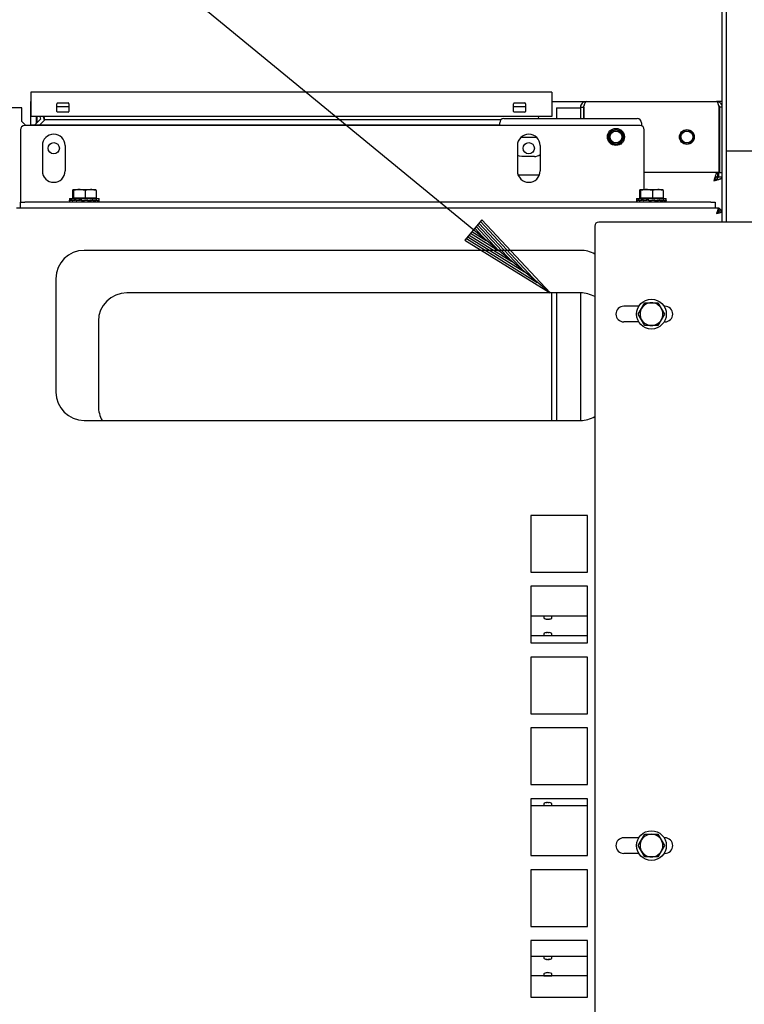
# Model space of a CAD drawing. Extents: x -72 to 51457, y 0 to 26838.
# Tile 15 of 203: x 5339 to 5850, y 8816 to 9510. Entities that reach past the tile are written whole.
import ezdxf
from ezdxf.enums import TextEntityAlignment as Align

# ---------------------------------------------------------------- set-up
doc = ezdxf.new("R2010")
doc.units = 0
doc.header["$LTSCALE"] = 12
for name, pattern in [('LDM', [0]), ('LEA', [0]), ('LFUN', [0]), ('SOLID_THIN', [0])]:
    doc.linetypes.add(name, pattern=pattern)
doc.layers.get('0').update_dxf_attribs({"linetype": 'CONTINUOUS'})
doc.layers.add('4', color=7, linetype='CONTINUOUS')
doc.styles.get("Standard").update_dxf_attribs({"font": 'medtext', "width": 0.75})
doc.styles.add('TDM', font='TXT', dxfattribs={"width": 0.675})
doc.dimstyles.new('MEDDIM1607', dxfattribs={"dimscale": 20, "dimtxt": 6, "dimasz": 3.5, "dimexe": 2.5, "dimexo": 2.5, "dimgap": 1.665, "dimtad": 1, "dimdec": 4, "dimrnd": 1, "dimzin": 12, "dimdsep": 46, "dimtxsty": 'Standard', "dimblk": 'MEDFUNV_7', "dimcen": 30, "dimclrd": 7, "dimclre": 7, "dimclrt": 7, "dimadec": 0, "dimazin": 0, "dimtfac": 0.7, "dimtdec": 4, "dimtmove": 0, "dimatfit": 3, "dimldrblk": 'MEDFUNV_7', "dimfxl": 0, "dimtolj": 1, "dimtzin": 0, "dimarcsym": 0})
doc.dimstyles.new('MEDDIM1614', dxfattribs={"dimscale": 20, "dimtxt": 6, "dimasz": 3.5, "dimexe": 2.5, "dimexo": 2.5, "dimgap": 1.665, "dimtad": 1, "dimdec": 4, "dimrnd": 1, "dimzin": 12, "dimdsep": 46, "dimtxsty": 'Standard', "dimblk": 'MEDFUNV_7', "dimcen": 30, "dimclrd": 7, "dimclre": 7, "dimclrt": 7, "dimadec": 0, "dimazin": 0, "dimtfac": 0.7, "dimtdec": 4, "dimtmove": 0, "dimatfit": 3, "dimldrblk": 'MEDFUNV_7', "dimfxl": 0, "dimtolj": 1, "dimtzin": 0, "dimarcsym": 0})
doc.dimstyles.new('MEDDIM1635', dxfattribs={"dimscale": 20, "dimtxt": 6, "dimasz": 3.5, "dimexe": 2.5, "dimexo": 2.5, "dimgap": 1.665, "dimtad": 1, "dimdec": 4, "dimrnd": 1, "dimzin": 12, "dimdsep": 46, "dimtxsty": 'Standard', "dimblk": 'MEDFUNV_7', "dimcen": 30, "dimclrd": 7, "dimclre": 7, "dimclrt": 7, "dimadec": 0, "dimazin": 0, "dimtfac": 0.7, "dimtdec": 4, "dimtmove": 0, "dimatfit": 3, "dimldrblk": 'MEDFUNV_7', "dimfxl": 0, "dimtolj": 1, "dimtzin": 0, "dimarcsym": 0})
doc.dimstyles.new('MEDDIM1642', dxfattribs={"dimscale": 20, "dimtxt": 6, "dimasz": 3.5, "dimexe": 2.5, "dimexo": 2.5, "dimgap": 1.665, "dimtad": 1, "dimdec": 4, "dimrnd": 1, "dimzin": 12, "dimdsep": 46, "dimtxsty": 'Standard', "dimblk": 'MEDFUNV_7', "dimcen": 30, "dimclrd": 7, "dimclre": 7, "dimclrt": 7, "dimadec": 0, "dimazin": 0, "dimtfac": 0.7, "dimtdec": 4, "dimtmove": 0, "dimatfit": 3, "dimldrblk": 'MEDFUNV_7', "dimfxl": 0, "dimtolj": 1, "dimtzin": 0, "dimarcsym": 0})

# ---------------------------------------------------------------- blocks, each defined once
blk = doc.blocks.new('MEDFUNV_6')
at = {"color": 0, "linetype": 'LFUN', "lineweight": -2}
for points in [[(1, 0.1333), (0, 0), (1, -0.1333), (1, 0.1333)], [(1, 0.1111), (0.1667, 0), (1, -0.1111)], [(1, 0.0889), (0.3333, 0), (1, -0.0889)], [(1, 0.0667), (0.5, 0), (1, -0.0667)], [(1, 0.0444), (0.6667, 0), (1, -0.0444)], [(1, 0.0222), (0.8333, 0), (1, -0.0222)]]:
    blk.add_lwpolyline(points, dxfattribs=at)
blk = doc.blocks.new('MEDCLUMP_NTE_1414_')
at = {"layer": '4', "color": 7, "linetype": 'LDM', "lineweight": 25}
blk.add_lwpolyline([(5713.26, 9317.68), (3979.37, 10742.11), (3915.87, 10742.11)], dxfattribs=at)
at = {"layer": '4', "color": 7, "linetype": 'LDM', "lineweight": 25, "xscale": 70, "yscale": 70, "zscale": 70, "rotation": 140.59612131}
blk.add_blockref('MEDFUNV_6', (5713.26, 9317.68), dxfattribs=at)
blk = doc.blocks.new('MEDFUNV_7')
at = {"color": 0, "linetype": 'LFUN', "lineweight": -2}
for points in [[(-1, 0.1333), (0, 0), (-1, -0.1333), (-1, 0.1333)], [(-1, 0.1111), (-0.1667, 0), (-1, -0.1111)], [(-1, 0.0889), (-0.3333, 0), (-1, -0.0889)], [(-1, 0.0667), (-0.5, 0), (-1, -0.0667)], [(-1, 0.0444), (-0.6667, 0), (-1, -0.0444)], [(-1, 0.0222), (-0.8333, 0), (-1, -0.0222)]]:
    blk.add_lwpolyline(points, dxfattribs=at)
blk = doc.blocks.new('MEDCLUMP_DIM_1608_')
at = {"layer": '4', "color": 7, "linetype": 'LEA', "lineweight": 25}
for p, q in [((5818.11, 9552.68), (3300.76, 9552.68)), ((5818.11, 7552.68), (3300.76, 7552.68))]:
    blk.add_line(p, q, dxfattribs=at)
at = {"layer": '4', "color": 7, "linetype": 'LDM', "lineweight": 25}
blk.add_line((3350.76, 7552.68), (3350.76, 9552.68), dxfattribs=at)
at = {"layer": '4', "color": 7, "linetype": 'LDM', "lineweight": 25, "xscale": 70, "yscale": 70, "zscale": 70, "rotation": 90}
for name, p in [('MEDFUNV_7', (3350.76, 9552.68)), ('MEDFUNV_6', (3350.76, 7552.68))]:
    blk.add_blockref(name, p, dxfattribs=at)
at = {"layer": '4', "color": 7, "lineweight": 25, "style": 'TDM', "width": 0.781579}
blk.add_text('2000', height=120, rotation=90, dxfattribs=at).set_placement((3350.76, 8404.18), align=Align.BOTTOM_LEFT)
blk = doc.blocks.new('*D80')
at = {"lineweight": 0}
blk.add_blockref('MEDCLUMP_DIM_1608_', (0, 0), dxfattribs=at)
blk = doc.blocks.new('MEDCLUMP_DIM_1615_')
at = {"layer": '4', "color": 7, "linetype": 'LEA', "lineweight": 25}
for p, q in [((5327.01, 9459.18), (3742.48, 9459.18)), ((5327.01, 7646.18), (3742.48, 7646.18))]:
    blk.add_line(p, q, dxfattribs=at)
at = {"layer": '4', "color": 7, "linetype": 'LDM', "lineweight": 25}
blk.add_line((3792.48, 7646.18), (3792.48, 9459.18), dxfattribs=at)
at = {"layer": '4', "color": 7, "linetype": 'LDM', "lineweight": 25, "xscale": 70, "yscale": 70, "zscale": 70, "rotation": 90}
for name, p in [('MEDFUNV_7', (3792.48, 9459.18)), ('MEDFUNV_6', (3792.48, 7646.18))]:
    blk.add_blockref(name, p, dxfattribs=at)
at = {"layer": '4', "color": 7, "lineweight": 25, "style": 'TDM', "width": 0.825}
blk.add_text('1813', height=120, rotation=90, dxfattribs=at).set_placement((3792.48, 8404.18), align=Align.BOTTOM_LEFT)
blk = doc.blocks.new('*D78')
at = {"lineweight": 0}
blk.add_blockref('MEDCLUMP_DIM_1615_', (0, 0), dxfattribs=at)
blk = doc.blocks.new('MEDCLUMP_DIM_1636_')
at = {"layer": '4', "color": 7, "linetype": 'LEA', "lineweight": 25}
for p, q in [((5323.26, 9464.14), (5323.26, 10860.26)), ((5834.76, 9566.68), (5834.76, 10860.26))]:
    blk.add_line(p, q, dxfattribs=at)
at = {"layer": '4', "color": 7, "linetype": 'LDM', "lineweight": 25}
blk.add_line((5323.26, 10810.26), (5834.76, 10810.26), dxfattribs=at)
at = {"layer": '4', "color": 7, "linetype": 'LDM', "lineweight": 25, "xscale": 70, "yscale": 70, "zscale": 70}
for name, p in [('MEDFUNV_6', (5323.26, 10810.26)), ('MEDFUNV_7', (5834.76, 10810.26))]:
    blk.add_blockref(name, p, dxfattribs=at)
at = {"layer": '4', "color": 7, "lineweight": 25, "style": 'TDM', "width": 0.771429}
blk.add_text('512', height=120, dxfattribs=at).set_placement((5471.01, 10810.26), align=Align.BOTTOM_LEFT)
blk = doc.blocks.new('*D72')
at = {"lineweight": 0}
blk.add_blockref('MEDCLUMP_DIM_1636_', (0, 0), dxfattribs=at)
blk = doc.blocks.new('MEDCLUMP_DIM_1643_')
at = {"layer": '4', "color": 7, "linetype": 'LEA', "lineweight": 25}
for p, q in [((5834.76, 9566.68), (5834.76, 10860.26)), ((10834.76, 9478.68), (10834.76, 10860.26))]:
    blk.add_line(p, q, dxfattribs=at)
at = {"layer": '4', "color": 7, "linetype": 'LDM', "lineweight": 25}
blk.add_line((5834.76, 10810.26), (10834.76, 10810.26), dxfattribs=at)
at = {"layer": '4', "color": 7, "linetype": 'LDM', "lineweight": 25, "xscale": 70, "yscale": 70, "zscale": 70}
for name, p in [('MEDFUNV_6', (5834.76, 10810.26)), ('MEDFUNV_7', (10834.76, 10810.26))]:
    blk.add_blockref(name, p, dxfattribs=at)
at = {"layer": '4', "color": 7, "lineweight": 25, "style": 'TDM', "width": 0.781579}
blk.add_text('5000', height=120, dxfattribs=at).set_placement((8186.26, 10810.26), align=Align.BOTTOM_LEFT)
blk = doc.blocks.new('*D70')
at = {"lineweight": 0}
blk.add_blockref('MEDCLUMP_DIM_1643_', (0, 0), dxfattribs=at)
blk = doc.blocks.new('Vela_Drauf')
at = {"color": 7, "linetype": 'SOLID_THIN', "lineweight": 25}
for p, q in [((5834.76, 9367.68), (5834.76, 9546.68)), ((5837.76, 9367.68), (5837.76, 9546.68)), ((5347.01, 9459.18), (5347.01, 9442.18)), ((5349.01, 9459.18), (5347.01, 9459.18)), ((5712.51, 9459.18), (5349.01, 9459.18)), ((5714.51, 9459.18), (5712.51, 9459.18)), ((5714.51, 9459.18), (5714.51, 9442.18)), ((5346.76, 9452.68), (5346.76, 9447.98)), ((5347.01, 9452.68), (5346.76, 9452.68)), ((5365.51, 9445.68), (5365.51, 9451.18)), ((5374.01, 9448.96), (5365.51, 9448.96)), ((5366.01, 9451.68), (5373.51, 9451.68)), ((5374.01, 9451.18), (5374.01, 9445.68)), ((5687.51, 9445.68), (5687.51, 9451.18)), ((5696.01, 9448.96), (5687.51, 9448.96)), ((5688.01, 9451.68), (5695.51, 9451.68)), ((5696.01, 9451.18), (5696.01, 9445.68)), ((5714.51, 9452.68), (5738.76, 9452.68)), ((5734.76, 9448.68), (5736.76, 9448.68)), ((5734.76, 9448.68), (5734.76, 9440.68)), ((5736.76, 9448.68), (5736.76, 9440.68)), ((5737.11, 9448.68), (5737.11, 9440.68)), ((5738.76, 9452.68), (5830.76, 9452.68)), ((5834.76, 9452.68), (5830.76, 9452.68)), ((5832.4, 9448.68), (5832.4, 9406.68)), ((5834.76, 9448.68), (5832.76, 9448.68)), ((5832.76, 9448.68), (5832.76, 9402.68)), ((5340.65, 9448.34), (5326.65, 9448.34)), ((5340.65, 9438.59), (5340.65, 9448.34)), ((5346.76, 9447.98), (5346.76, 9435.68)), ((5347.01, 9447.98), (5346.76, 9447.98)), ((5349.01, 9442.18), (5347.01, 9442.18)), ((5712.51, 9442.18), (5349.01, 9442.18)), ((5350.76, 9442.18), (5350.76, 9437.11)), ((5351.46, 9437.81), (5351.46, 9442.18)), ((5353.45, 9442.18), (5353.74, 9441.13)), ((5356.04, 9442.18), (5356.15, 9441.78)), ((5356.75, 9439.56), (5356.15, 9441.78)), ((5356.75, 9439.56), (5356.28, 9442.18)), ((5356.89, 9439.7), (5356.45, 9442.18)), ((5373.51, 9445.18), (5366.01, 9445.18)), ((5695.51, 9445.18), (5688.01, 9445.18)), ((5705.06, 9442.18), (5704.8, 9440.68)), ((5714.51, 9442.18), (5712.51, 9442.18)), ((5717.76, 9448.18), (5717.76, 9440.68)), ((5717.76, 9448.18), (5734.76, 9448.18)), ((5832.4, 9447.98), (5832.76, 9447.98)), ((5343.55, 9435.68), (5340.65, 9438.59)), ((5776.76, 9435.68), (5342.76, 9435.68)), ((5677.76, 9435.93), (5347.01, 9435.93)), ((5347.01, 9435.93), (5347.01, 9435.68)), ((5353.96, 9440.31), (5349.58, 9435.93)), ((5353.12, 9435.93), (5356.89, 9439.7)), ((5353.74, 9441.13), (5353.96, 9440.31)), ((5678.54, 9439.7), (5356.89, 9439.7)), ((5677.76, 9435.68), (5677.76, 9437.68)), ((5680.76, 9440.68), (5774.76, 9440.68)), ((5777.76, 9437.68), (5777.76, 9435.51)), ((5339.76, 9432.68), (5339.76, 9385.68)), ((5754.26, 9429.18), (5754.38, 9430.35)), ((5754.26, 9425.29), (5754.26, 9429.18)), ((5765.13, 9430.35), (5765.26, 9429.18)), ((5765.26, 9429.18), (5765.26, 9425.29)), ((5779.76, 9390.58), (5779.76, 9432.68)), ((5355.26, 9421.68), (5355.26, 9403.68)), ((5371.26, 9421.68), (5371.26, 9403.68)), ((5690.26, 9421.68), (5690.26, 9403.68)), ((5692.67, 9427.41), (5693.26, 9427.43)), ((5693.26, 9427.43), (5702.26, 9427.43)), ((5706.26, 9421.68), (5706.26, 9403.68)), ((5702.26, 9413.93), (5693.26, 9413.93)), ((5862.76, 9417.68), (5837.76, 9417.68)), ((5705.67, 9400.68), (5690.84, 9400.68)), ((5832.4, 9402.68), (5779.76, 9402.68)), ((5831.4, 9402.68), (5831.4, 9399.68)), ((5832.4, 9406.68), (5832.4, 9402.68)), ((5832.4, 9400.68), (5832.4, 9402.68)), ((5832.4, 9399.33), (5832.4, 9400.68)), ((5832.76, 9402.68), (5834.76, 9402.68)), ((5831.4, 9398.58), (5831.4, 9399.68)), ((5834.76, 9399.33), (5831.76, 9399.33)), ((5376.45, 9389.87), (5376.45, 9384.78)), ((5376.78, 9390.58), (5381.26, 9390.58)), ((5377.11, 9389.87), (5377.11, 9384.78)), ((5381.26, 9390.58), (5389.24, 9390.58)), ((5385.41, 9389.87), (5385.41, 9384.78)), ((5389.24, 9390.58), (5392.74, 9390.58)), ((5393.07, 9389.87), (5393.07, 9384.78)), ((5776.45, 9389.87), (5776.45, 9384.78)), ((5776.78, 9390.58), (5781.26, 9390.58)), ((5777.11, 9389.87), (5777.11, 9384.78)), ((5781.26, 9390.58), (5789.24, 9390.58)), ((5785.41, 9389.87), (5785.41, 9384.78)), ((5789.24, 9390.58), (5792.74, 9390.58)), ((5793.07, 9389.87), (5793.07, 9384.78)), ((5339.76, 9385.68), (5339.76, 9381.68)), ((5339.76, 9377.68), (5339.76, 9381.68)), ((5339.76, 9381.68), (5342.76, 9381.68)), ((5826.76, 9381.68), (5342.76, 9381.68)), ((5374.26, 9384.18), (5374.26, 9382.97)), ((5374.26, 9384.18), (5384.93, 9384.18)), ((5374.26, 9382.87), (5374.26, 9381.68)), ((5374.49, 9382.7), (5374.49, 9383.06)), ((5374.49, 9383.06), (5374.52, 9383.06)), ((5374.52, 9383.18), (5374.52, 9382.93)), ((5374.52, 9382.93), (5374.52, 9382.82)), ((5374.52, 9382.82), (5374.88, 9382.82)), ((5376.12, 9382.7), (5376.12, 9383.06)), ((5376.12, 9383.06), (5376.19, 9383.06)), ((5376.19, 9383.18), (5376.19, 9382.93)), ((5376.19, 9382.93), (5376.19, 9382.82)), ((5376.19, 9382.82), (5376.74, 9382.83)), ((5376.45, 9384.78), (5377.11, 9384.78)), ((5376.66, 9382.83), (5376.66, 9382.78)), ((5379.16, 9383.12), (5376.74, 9382.83)), ((5377.11, 9384.78), (5385.41, 9384.78)), ((5377.44, 9384.78), (5377.44, 9384.18)), ((5379.06, 9382.7), (5379.06, 9383.06)), ((5379.06, 9383.06), (5379.16, 9383.06)), ((5379.16, 9383.18), (5379.16, 9382.93)), ((5379.16, 9382.93), (5379.16, 9382.82)), ((5379.16, 9382.82), (5379.52, 9382.83)), ((5379.42, 9382.82), (5379.42, 9382.74)), ((5382.99, 9383.15), (5379.52, 9382.83)), ((5382.87, 9382.7), (5382.87, 9383.06)), ((5382.87, 9383.06), (5382.99, 9383.05)), ((5382.87, 9382.7), (5382.99, 9382.71)), ((5382.99, 9383.18), (5382.99, 9382.93)), ((5386.83, 9383.05), (5382.99, 9382.71)), ((5382.99, 9382.93), (5382.99, 9382.82)), ((5382.99, 9382.82), (5382.99, 9382.71)), ((5384.93, 9384.18), (5395.26, 9384.18)), ((5385.41, 9384.78), (5393.07, 9384.78)), ((5386.97, 9383.06), (5386.83, 9383.05)), ((5386.94, 9383.06), (5386.94, 9383.16)), ((5386.97, 9382.7), (5386.97, 9383.06)), ((5390.36, 9383.05), (5386.97, 9382.73)), ((5386.97, 9382.93), (5387.08, 9382.93)), ((5387.08, 9382.82), (5386.97, 9382.82)), ((5387.08, 9383.18), (5387.08, 9382.93)), ((5387.08, 9382.93), (5387.08, 9382.82)), ((5390.73, 9383.06), (5390.36, 9383.05)), ((5390.45, 9383.05), (5390.45, 9383.14)), ((5390.73, 9382.7), (5390.73, 9383.06)), ((5393.03, 9383.05), (5390.73, 9382.76)), ((5390.73, 9382.93), (5390.82, 9382.93)), ((5390.82, 9382.82), (5390.73, 9382.82)), ((5390.82, 9383.18), (5390.82, 9382.93)), ((5390.82, 9382.93), (5390.82, 9382.82)), ((5392.07, 9384.18), (5392.07, 9384.78)), ((5393.58, 9383.06), (5393.03, 9383.05)), ((5393.1, 9383.05), (5393.1, 9383.09)), ((5393.58, 9382.7), (5393.58, 9383.06)), ((5393.58, 9382.93), (5393.64, 9382.93)), ((5393.64, 9382.82), (5393.58, 9382.82)), ((5393.64, 9383.18), (5393.64, 9382.93)), ((5393.64, 9382.93), (5393.64, 9382.82)), ((5395.09, 9383.06), (5394.78, 9383.05)), ((5395.09, 9382.7), (5395.09, 9383.06)), ((5395.09, 9382.93), (5395.11, 9382.93)), ((5395.11, 9382.82), (5395.09, 9382.82)), ((5395.11, 9383.18), (5395.11, 9382.93)), ((5395.11, 9382.93), (5395.11, 9382.82)), ((5395.26, 9382.97), (5395.26, 9384.18)), ((5395.26, 9381.68), (5395.26, 9382.87)), ((5774.26, 9384.18), (5774.26, 9382.97)), ((5774.26, 9384.18), (5784.93, 9384.18)), ((5774.26, 9382.87), (5774.26, 9381.68)), ((5774.49, 9382.7), (5774.49, 9383.06)), ((5774.49, 9383.06), (5774.52, 9383.06)), ((5774.52, 9383.18), (5774.52, 9382.93)), ((5774.52, 9382.93), (5774.52, 9382.82)), ((5774.52, 9382.82), (5774.88, 9382.82)), ((5776.12, 9382.7), (5776.12, 9383.06)), ((5776.12, 9383.06), (5776.19, 9383.06)), ((5776.19, 9383.18), (5776.19, 9382.93)), ((5776.19, 9382.93), (5776.19, 9382.82)), ((5776.19, 9382.82), (5776.74, 9382.83)), ((5776.45, 9384.78), (5777.11, 9384.78)), ((5776.66, 9382.83), (5776.66, 9382.78)), ((5779.16, 9383.12), (5776.74, 9382.83)), ((5777.11, 9384.78), (5785.41, 9384.78)), ((5777.44, 9384.78), (5777.44, 9384.18)), ((5779.06, 9382.7), (5779.06, 9383.06)), ((5779.06, 9383.06), (5779.16, 9383.06)), ((5779.16, 9383.18), (5779.16, 9382.93)), ((5779.16, 9382.93), (5779.16, 9382.82)), ((5779.16, 9382.82), (5779.52, 9382.83)), ((5779.42, 9382.82), (5779.42, 9382.74)), ((5782.99, 9383.15), (5779.52, 9382.83)), ((5782.87, 9382.7), (5782.87, 9383.06)), ((5782.87, 9383.06), (5782.99, 9383.05)), ((5782.87, 9382.7), (5782.99, 9382.71)), ((5782.99, 9383.18), (5782.99, 9382.93)), ((5786.83, 9383.05), (5782.99, 9382.71)), ((5782.99, 9382.93), (5782.99, 9382.82)), ((5782.99, 9382.82), (5782.99, 9382.71)), ((5784.93, 9384.18), (5795.26, 9384.18)), ((5785.41, 9384.78), (5793.07, 9384.78)), ((5786.97, 9383.06), (5786.83, 9383.05)), ((5786.94, 9383.06), (5786.94, 9383.16)), ((5786.97, 9382.7), (5786.97, 9383.06)), ((5790.36, 9383.05), (5786.97, 9382.73)), ((5786.97, 9382.93), (5787.08, 9382.93)), ((5787.08, 9382.82), (5786.97, 9382.82)), ((5787.08, 9383.18), (5787.08, 9382.93)), ((5787.08, 9382.93), (5787.08, 9382.82)), ((5790.73, 9383.06), (5790.36, 9383.05)), ((5790.45, 9383.05), (5790.45, 9383.14)), ((5790.73, 9382.7), (5790.73, 9383.06)), ((5793.03, 9383.05), (5790.73, 9382.76)), ((5790.73, 9382.93), (5790.82, 9382.93)), ((5790.82, 9382.82), (5790.73, 9382.82)), ((5790.82, 9383.18), (5790.82, 9382.93)), ((5790.82, 9382.93), (5790.82, 9382.82)), ((5792.07, 9384.18), (5792.07, 9384.78)), ((5793.58, 9383.06), (5793.03, 9383.05)), ((5793.1, 9383.05), (5793.1, 9383.09)), ((5793.58, 9382.7), (5793.58, 9383.06)), ((5793.58, 9382.93), (5793.64, 9382.93)), ((5793.64, 9382.82), (5793.58, 9382.82)), ((5793.64, 9383.18), (5793.64, 9382.93)), ((5793.64, 9382.93), (5793.64, 9382.82)), ((5795.09, 9383.06), (5794.78, 9383.05)), ((5795.09, 9382.7), (5795.09, 9383.06)), ((5795.09, 9382.93), (5795.11, 9382.93)), ((5795.11, 9382.82), (5795.09, 9382.82)), ((5795.11, 9383.18), (5795.11, 9382.93)), ((5795.11, 9382.93), (5795.11, 9382.82)), ((5795.26, 9382.97), (5795.26, 9384.18)), ((5795.26, 9381.68), (5795.26, 9382.87)), ((5826.76, 9381.68), (5829.76, 9381.68)), ((5829.76, 9381.68), (5829.76, 9377.68)), ((5337.11, 9377.68), (5832.4, 9377.68)), ((5832.4, 9377.68), (5832.4, 9375.68)), ((5834.76, 9375.33), (5832.76, 9375.33)), ((5911.76, 9367.68), (5747.76, 9367.68)), ((5744.76, 9364.68), (5744.76, 7740.68)), ((5734.76, 9347.68), (5384.76, 9347.68)), ((5364.76, 9327.68), (5364.76, 9247.68)), ((5734.76, 9317.68), (5414.76, 9317.68)), ((5714.51, 9227.68), (5714.51, 9317.68)), ((5717.76, 9317.68), (5717.76, 9227.68)), ((5734.76, 9317.68), (5734.76, 9227.68)), ((5777.83, 9306.68), (5780.14, 9310.68)), ((5780.14, 9310.68), (5784.76, 9310.68)), ((5784.76, 9310.68), (5789.38, 9310.68)), ((5789.38, 9310.68), (5791.69, 9306.68)), ((5775.81, 9308.18), (5765.26, 9308.18)), ((5775.52, 9302.68), (5777.83, 9306.68)), ((5791.69, 9306.68), (5794, 9302.68)), ((5794.26, 9308.18), (5793.7, 9308.18)), ((5394.76, 9297.68), (5394.76, 9237.68)), ((5775.81, 9297.18), (5765.26, 9297.18)), ((5777.83, 9298.68), (5775.52, 9302.68)), ((5780.14, 9294.68), (5777.83, 9298.68)), ((5791.69, 9298.68), (5789.38, 9294.68)), ((5794, 9302.68), (5791.69, 9298.68)), ((5794.26, 9297.18), (5793.7, 9297.18)), ((5784.76, 9294.68), (5780.14, 9294.68)), ((5789.38, 9294.68), (5784.76, 9294.68)), ((5384.76, 9227.68), (5734.76, 9227.68)), ((5739.76, 9160.68), (5699.76, 9160.68)), ((5699.76, 9160.68), (5699.76, 9120.68)), ((5739.76, 9120.68), (5739.76, 9160.68)), ((5699.76, 9120.68), (5739.76, 9120.68)), ((5739.76, 9110.68), (5699.76, 9110.68)), ((5699.76, 9110.68), (5699.76, 9070.68)), ((5739.76, 9070.68), (5739.76, 9110.68)), ((5699.76, 9089.68), (5739.76, 9089.68)), ((5709.16, 9089.68), (5708.96, 9089.48)), ((5708.96, 9089.48), (5708.96, 9088.29)), ((5714.56, 9089.48), (5708.96, 9089.48)), ((5710.88, 9087.47), (5711.63, 9087.33)), ((5711.08, 9087.33), (5711.09, 9087.43)), ((5711.08, 9087.35), (5711.13, 9087.33)), ((5712.18, 9087.47), (5712.8, 9087.47)), ((5712.37, 9087.47), (5712.38, 9087.33)), ((5712.8, 9087.47), (5712.38, 9087.33)), ((5712.43, 9087.33), (5712.43, 9087.43)), ((5714.56, 9089.48), (5714.36, 9089.68)), ((5714.56, 9088.29), (5714.56, 9089.48)), ((5711.13, 9087.33), (5711.08, 9087.33)), ((5712.38, 9087.33), (5712.43, 9087.33)), ((5739.76, 9075.68), (5699.76, 9075.68)), ((5708.96, 9077.08), (5708.96, 9075.88)), ((5708.96, 9075.88), (5709.16, 9075.68)), ((5708.96, 9075.88), (5711.76, 9075.88)), ((5710.56, 9077.91), (5710.42, 9077.9)), ((5710.72, 9077.9), (5710.56, 9077.91)), ((5711.96, 9077.9), (5711.53, 9078.04)), ((5711.76, 9075.88), (5714.56, 9075.88)), ((5712.12, 9078.04), (5712.42, 9077.97)), ((5712.38, 9078.04), (5712.64, 9077.9)), ((5712.41, 9077.9), (5712.42, 9078.02)), ((5714.36, 9075.68), (5714.56, 9075.88)), ((5714.56, 9075.88), (5714.56, 9077.08)), ((5699.76, 9070.68), (5739.76, 9070.68)), ((5739.76, 9060.68), (5699.76, 9060.68)), ((5699.76, 9060.68), (5699.76, 9020.68)), ((5739.76, 9020.68), (5739.76, 9060.68)), ((5699.76, 9020.68), (5739.76, 9020.68)), ((5739.76, 9010.68), (5699.76, 9010.68)), ((5699.76, 9010.68), (5699.76, 8970.68)), ((5739.76, 8970.68), (5739.76, 9010.68)), ((5699.76, 8970.68), (5739.76, 8970.68)), ((5739.76, 8960.68), (5699.76, 8960.68)), ((5699.76, 8960.68), (5699.76, 8920.68)), ((5739.76, 8955.68), (5699.76, 8955.68)), ((5708.96, 8957.08), (5708.96, 8955.88)), ((5708.96, 8955.88), (5709.16, 8955.68)), ((5708.96, 8955.88), (5711.76, 8955.88)), ((5710.56, 8957.91), (5710.42, 8957.9)), ((5710.72, 8957.9), (5710.56, 8957.91)), ((5711.96, 8957.9), (5711.53, 8958.04)), ((5711.76, 8955.88), (5714.56, 8955.88)), ((5712.12, 8958.04), (5712.42, 8957.97)), ((5712.38, 8958.04), (5712.64, 8957.9)), ((5712.41, 8957.9), (5712.42, 8958.02)), ((5714.36, 8955.68), (5714.56, 8955.88)), ((5714.56, 8955.88), (5714.56, 8957.08)), ((5739.76, 8920.68), (5739.76, 8960.68)), ((5777.83, 8931.68), (5780.14, 8935.68)), ((5780.14, 8935.68), (5784.76, 8935.68)), ((5784.76, 8935.68), (5789.38, 8935.68)), ((5789.38, 8935.68), (5791.69, 8931.68)), ((5775.81, 8933.18), (5765.26, 8933.18)), ((5775.52, 8927.68), (5777.83, 8931.68)), ((5777.83, 8923.68), (5775.52, 8927.68)), ((5791.69, 8931.68), (5794, 8927.68)), ((5794, 8927.68), (5791.69, 8923.68)), ((5794.26, 8933.18), (5793.7, 8933.18)), ((5699.76, 8920.68), (5739.76, 8920.68)), ((5775.81, 8922.18), (5765.26, 8922.18)), ((5780.14, 8919.68), (5777.83, 8923.68)), ((5791.69, 8923.68), (5789.38, 8919.68)), ((5794.26, 8922.18), (5793.7, 8922.18)), ((5784.76, 8919.68), (5780.14, 8919.68)), ((5789.38, 8919.68), (5784.76, 8919.68)), ((5739.76, 8910.68), (5699.76, 8910.68)), ((5699.76, 8910.68), (5699.76, 8870.68)), ((5739.76, 8870.68), (5739.76, 8910.68)), ((5699.76, 8870.68), (5739.76, 8870.68)), ((5739.76, 8860.68), (5699.76, 8860.68)), ((5699.76, 8860.68), (5699.76, 8820.68)), ((5739.76, 8820.68), (5739.76, 8860.68)), ((5699.76, 8849.68), (5739.76, 8849.68)), ((5709.16, 8849.68), (5708.96, 8849.48)), ((5708.96, 8849.48), (5708.96, 8848.29)), ((5714.56, 8849.48), (5708.96, 8849.48)), ((5710.88, 8847.47), (5711.63, 8847.33)), ((5711.08, 8847.33), (5711.09, 8847.43)), ((5711.08, 8847.35), (5711.13, 8847.33)), ((5711.13, 8847.33), (5711.08, 8847.33)), ((5712.18, 8847.47), (5712.8, 8847.47)), ((5712.37, 8847.47), (5712.38, 8847.33)), ((5712.8, 8847.47), (5712.38, 8847.33)), ((5712.38, 8847.33), (5712.43, 8847.33)), ((5712.43, 8847.33), (5712.43, 8847.43)), ((5714.56, 8849.48), (5714.36, 8849.68)), ((5714.56, 8848.29), (5714.56, 8849.48)), ((5710.56, 8837.91), (5710.42, 8837.9)), ((5710.72, 8837.9), (5710.56, 8837.91)), ((5711.96, 8837.9), (5711.53, 8838.04)), ((5712.12, 8838.04), (5712.42, 8837.97)), ((5712.38, 8838.04), (5712.64, 8837.9)), ((5712.41, 8837.9), (5712.42, 8838.02)), ((5739.76, 8835.68), (5699.76, 8835.68)), ((5708.96, 8837.08), (5708.96, 8835.88)), ((5708.96, 8835.88), (5709.16, 8835.68)), ((5708.96, 8835.88), (5711.76, 8835.88)), ((5711.76, 8835.88), (5714.56, 8835.88)), ((5714.36, 8835.68), (5714.56, 8835.88)), ((5714.56, 8835.88), (5714.56, 8837.08)), ((5699.76, 8820.68), (5739.76, 8820.68))]:
    blk.add_line(p, q, dxfattribs=at)
for points in [[(5702.26, 9427.43), (5703.87, 9427.24), (5704.06, 9427.19)], [(5693.26, 9413.93), (5691.64, 9414.13), (5690.26, 9414.64)], [(5382.87, 9382.7), (5384.93, 9382.88), (5386.97, 9383.06)], [(5382.99, 9382.82), (5385.04, 9383), (5387.08, 9383.18)], [(5782.87, 9382.7), (5784.93, 9382.88), (5786.97, 9383.06)], [(5782.99, 9382.82), (5785.04, 9383), (5787.08, 9383.18)], [(5712.43, 9087.33), (5712.51, 9087.34), (5712.53, 9087.34)], [(5712.43, 8847.33), (5712.51, 8847.34), (5712.53, 8847.34)]]:
    blk.add_lwpolyline(points, dxfattribs=at)
for centre, radius in [((5759.76, 9427.68), 6), ((5759.76, 9427.68), 5.25), ((5759.76, 9427.68), 5), ((5759.76, 9427.68), 4.19), ((5809.76, 9427.68), 5.25), ((5809.76, 9427.68), 5), ((5809.76, 9427.68), 4.19), ((5363.26, 9419.68), 4), ((5698.26, 9419.68), 4), ((5784.76, 9302.68), 10.5), ((5784.76, 8927.68), 10.5)]:
    blk.add_circle(centre, radius, dxfattribs=at)
for centre, radius, start, end in [((5366.01, 9451.18), 0.5, 90, 180), ((5373.51, 9451.18), 0.5, 0, 90), ((5688.01, 9451.18), 0.5, 90, 180), ((5695.51, 9451.18), 0.5, 0, 90), ((5366.01, 9445.68), 0.5, 180, 270), ((5373.51, 9445.68), 0.5, 270, 360), ((5688.01, 9445.68), 0.5, 180, 270), ((5695.51, 9445.68), 0.5, 270, 360), ((5342.76, 9432.68), 3, 90, 180), ((5680.76, 9437.68), 3, 90, 180), ((5774.76, 9437.68), 3, 0, 90), ((5776.76, 9432.68), 3, 0, 90), ((5363.26, 9421.68), 8, 0, 180), ((5698.26, 9421.68), 8, 0, 180), ((5702.26, 9420.68), 6.75, 270, 306.3412), ((5363.26, 9403.68), 8, 180, 0), ((5698.26, 9403.68), 8, 180, 0), ((5830.76, 9373.68), 2, 32.3885, 57.5907), ((5830.76, 9373.68), 4, 24.30612, 65.69388), ((5747.76, 9364.68), 3, 90, 180), ((5384.76, 9327.68), 20, 90, 180), ((5734.76, 9327.68), 20, 60, 90), ((5414.76, 9297.68), 20, 90, 180), ((5734.76, 9297.68), 20, 60, 90), ((5784.76, 9302.68), 8, 90, 150), ((5784.76, 9302.68), 8, 30, 90), ((5765.26, 9302.68), 5.5, 90, 270), ((5784.76, 9302.68), 8, 150, 210), ((5784.76, 9302.68), 8, 330, 30), ((5794.26, 9302.68), 5.5, 270, 90), ((5784.76, 9302.68), 8, 210, 270), ((5784.76, 9302.68), 8, 270, 330), ((5384.76, 9247.68), 20, 180, 270), ((5414.76, 9237.68), 20, 180, 210), ((5734.76, 9247.68), 20, 270, 300), ((5709.23, 9088.29), 0.27, 180, 237.66397), ((5711.76, 9092.28), 5, 237.66397, 262.23953), ((5710.68, 9089.18), 1.72, 263.0914, 276.9086), ((5711.56, 9090.8), 3.51, 251.81967, 262.13398), ((5711.42, 9089.04), 1.74, 280.46253, 296.09726), ((5711.54, 9090.78), 3.49, 277.84963, 284.70635), ((5711.76, 9092.28), 5, 277.76058, 302.33603), ((5714.29, 9088.29), 0.27, 302.33603, 0), ((5709.23, 9077.08), 0.27, 122.33603, 180), ((5711.76, 9073.08), 5, 100.27659, 122.33603), ((5711.62, 9073.87), 4.2, 103.47245, 106.61443), ((5711.92, 9073.9), 4.17, 96.3643, 106.62895), ((5712.3, 9073.37), 4.54, 85.74341, 94.25659), ((5711.91, 9073.92), 4.15, 79.72221, 83.64774), ((5711.76, 9073.08), 5, 57.66397, 79.72341), ((5714.29, 9077.08), 0.27, 0, 57.66397), ((5709.23, 8957.08), 0.27, 122.33603, 180), ((5711.76, 8953.08), 5, 100.27659, 122.33603), ((5711.62, 8953.87), 4.2, 103.47245, 106.61443), ((5711.92, 8953.9), 4.17, 96.3643, 106.62895), ((5712.3, 8953.37), 4.54, 85.74341, 94.25659), ((5711.91, 8953.92), 4.15, 79.72221, 83.64774), ((5711.76, 8953.08), 5, 57.66397, 79.72341), ((5714.29, 8957.08), 0.27, 0, 57.66397), ((5784.76, 8927.68), 8, 90, 150), ((5784.76, 8927.68), 8, 30, 90), ((5765.26, 8927.68), 5.5, 90, 270), ((5784.76, 8927.68), 8, 150, 210), ((5784.76, 8927.68), 8, 330, 30), ((5794.26, 8927.68), 5.5, 270, 90), ((5784.76, 8927.68), 8, 210, 270), ((5784.76, 8927.68), 8, 270, 330), ((5709.23, 8848.29), 0.27, 180, 237.66397), ((5711.76, 8852.28), 5, 237.66397, 262.23953), ((5710.68, 8849.18), 1.72, 263.0914, 276.9086), ((5711.56, 8850.8), 3.51, 251.81967, 262.13398), ((5711.42, 8849.04), 1.74, 280.46253, 296.09726), ((5711.54, 8850.78), 3.49, 277.84963, 284.70635), ((5711.76, 8852.28), 5, 277.76058, 302.33603), ((5714.29, 8848.29), 0.27, 302.33603, 0), ((5709.23, 8837.08), 0.27, 122.33603, 180), ((5711.76, 8833.08), 5, 100.27659, 122.33603), ((5711.62, 8833.87), 4.2, 103.47245, 106.61443), ((5711.92, 8833.9), 4.17, 96.3643, 106.62895), ((5712.3, 8833.37), 4.54, 85.74341, 94.25659), ((5711.91, 8833.92), 4.15, 79.72221, 83.64774), ((5711.76, 8833.08), 5, 57.66397, 79.72341), ((5714.29, 8837.08), 0.27, 0, 57.66397)]:
    blk.add_arc(centre, radius, start, end, dxfattribs=at)
for points, knots in [([(5738.76, 9452.68), (5737.32, 9452.54), (5736.64, 9452.25), (5735.88, 9451.46), (5735.15, 9450.7), (5734.82, 9449.89), (5734.76, 9448.68)], [0, 0, 0, 0, 1, 1, 1, 2, 2, 2, 2]), ([(5737.53, 9450.23), (5737.26, 9450.07), (5737.12, 9449.91), (5736.98, 9449.6), (5736.83, 9449.29), (5736.76, 9449.01), (5736.76, 9448.68)], [0, 0, 0, 0, 1, 1, 1, 2, 2, 2, 2]), ([(5737.11, 9448.68), (5737.59, 9450.5), (5737.8, 9451.21), (5738.05, 9451.8), (5738.3, 9452.41), (5738.48, 9452.63), (5738.76, 9452.68)], [0, 0, 0, 0, 1, 1, 1, 2, 2, 2, 2]), ([(5830.76, 9452.68), (5831.1, 9452.55), (5831.23, 9452.38), (5831.48, 9451.76), (5831.73, 9451.15), (5831.94, 9450.46), (5832.4, 9448.68)], [0, 0, 0, 0, 1, 1, 1, 2, 2, 2, 2]), ([(5834.76, 9448.68), (5834.61, 9450.12), (5834.32, 9450.8), (5833.54, 9451.56), (5832.78, 9452.29), (5831.96, 9452.62), (5830.76, 9452.68)], [0, 0, 0, 0, 1, 1, 1, 2, 2, 2, 2]), ([(5832.76, 9448.68), (5832.7, 9449.19), (5832.64, 9449.42), (5832.52, 9449.66), (5832.39, 9449.91), (5832.26, 9450.04), (5831.98, 9450.22)], [0, 0, 0, 0, 1, 1, 1, 2, 2, 2, 2]), ([(5831.4, 9402.68), (5830.86, 9402.49), (5830.64, 9402.22), (5830.24, 9401.3), (5830.13, 9401.06), (5829.93, 9400.57), (5829.64, 9399.7), (5829.28, 9398.52), (5828.96, 9397.39), (5828.76, 9396.68)], [0, 0, 0, 0, 1, 1, 1, 2, 3, 4, 5, 5, 5, 5]), ([(5831.4, 9399.68), (5830.82, 9399.55), (5830.59, 9399.41), (5830.22, 9398.97), (5829.83, 9398.52), (5829.47, 9397.96), (5828.76, 9396.68)], [0, 0, 0, 0, 1, 1, 1, 2, 2, 2, 2]), ([(5828.76, 9396.68), (5829.48, 9396.89), (5830.64, 9397.22), (5831.84, 9397.59), (5832.72, 9397.89), (5833.2, 9398.09), (5833.44, 9398.19), (5834.34, 9398.6), (5834.68, 9398.89), (5834.76, 9399.33)], [0, 0, 0, 0, 1, 2, 3, 4, 4, 4, 5, 5, 5, 5]), ([(5828.76, 9396.68), (5830.07, 9397.42), (5830.6, 9397.76), (5831.07, 9398.16), (5831.52, 9398.56), (5831.66, 9398.79), (5831.76, 9399.33)], [0, 0, 0, 0, 1, 1, 1, 2, 2, 2, 2]), ([(5381.26, 9390.58), (5380.54, 9390.58), (5380, 9390.53), (5379.39, 9390.43), (5378.78, 9390.33), (5378.26, 9390.2), (5377.11, 9389.87)], [0, 0, 0, 0, 1, 1, 1, 2, 2, 2, 2]), ([(5389.24, 9390.58), (5388.14, 9390.49), (5387.64, 9390.43), (5387.1, 9390.33), (5386.56, 9390.23), (5386.22, 9390.14), (5385.41, 9389.87)], [0, 0, 0, 0, 1, 1, 1, 2, 2, 2, 2]), ([(5393.07, 9389.87), (5392, 9390.19), (5391.51, 9390.32), (5390.98, 9390.42), (5390.44, 9390.53), (5390.09, 9390.56), (5389.24, 9390.58)], [0, 0, 0, 0, 1, 1, 1, 2, 2, 2, 2]), ([(5781.26, 9390.58), (5780.54, 9390.58), (5780, 9390.53), (5779.39, 9390.43), (5778.78, 9390.33), (5778.26, 9390.2), (5777.11, 9389.87)], [0, 0, 0, 0, 1, 1, 1, 2, 2, 2, 2]), ([(5789.24, 9390.58), (5788.14, 9390.49), (5787.64, 9390.43), (5787.1, 9390.33), (5786.56, 9390.23), (5786.22, 9390.14), (5785.41, 9389.87)], [0, 0, 0, 0, 1, 1, 1, 2, 2, 2, 2]), ([(5793.07, 9389.87), (5792, 9390.19), (5791.51, 9390.32), (5790.98, 9390.42), (5790.44, 9390.53), (5790.09, 9390.56), (5789.24, 9390.58)], [0, 0, 0, 0, 1, 1, 1, 2, 2, 2, 2]), ([(5832.4, 9377.68), (5832.07, 9377.55), (5831.93, 9377.38), (5831.68, 9376.76), (5831.43, 9376.15), (5831.22, 9375.46), (5830.76, 9373.68)], [0, 0, 0, 0, 1, 1, 1, 2, 2, 2, 2]), ([(5832.4, 9375.68), (5832.06, 9375.61), (5831.92, 9375.52), (5831.67, 9375.22), (5831.43, 9374.91), (5831.22, 9374.56), (5830.76, 9373.68)], [0, 0, 0, 0, 1, 1, 1, 2, 2, 2, 2]), ([(5830.76, 9373.68), (5832.57, 9374.16), (5833.28, 9374.37), (5833.88, 9374.62), (5834.48, 9374.87), (5834.7, 9375.05), (5834.76, 9375.33)], [0, 0, 0, 0, 1, 1, 1, 2, 2, 2, 2])]:
    blk.add_open_spline(points, degree=3, knots=knots, dxfattribs=at)
for points in [[(5376.78, 9390.58), (5376.67, 9390.57), (5376.6, 9390.43), (5376.45, 9389.87)], [(5377.11, 9389.87), (5377.07, 9390.02), (5377.01, 9390.23), (5376.94, 9390.4), (5376.88, 9390.5), (5376.82, 9390.56), (5376.78, 9390.58)], [(5385.41, 9389.87), (5384.9, 9390.02), (5384.15, 9390.23), (5383.37, 9390.4), (5382.57, 9390.5), (5381.8, 9390.56), (5381.26, 9390.58)], [(5392.74, 9390.58), (5392.85, 9390.57), (5392.91, 9390.43), (5393.07, 9389.87)], [(5776.78, 9390.58), (5776.67, 9390.57), (5776.6, 9390.43), (5776.45, 9389.87)], [(5777.11, 9389.87), (5777.07, 9390.02), (5777.01, 9390.23), (5776.94, 9390.4), (5776.88, 9390.5), (5776.82, 9390.56), (5776.78, 9390.58)], [(5785.41, 9389.87), (5784.9, 9390.02), (5784.15, 9390.23), (5783.37, 9390.4), (5782.57, 9390.5), (5781.8, 9390.56), (5781.26, 9390.58)], [(5792.74, 9390.58), (5792.85, 9390.57), (5792.91, 9390.43), (5793.07, 9389.87)], [(5374.52, 9383.18), (5374.3, 9383.09), (5374.22, 9383), (5374.27, 9382.92)], [(5374.49, 9383.06), (5374.34, 9383), (5374.26, 9382.93), (5374.26, 9382.87)], [(5376.12, 9383.06), (5375.34, 9382.94), (5374.78, 9382.82), (5374.49, 9382.7)], [(5376.19, 9383.18), (5375.39, 9383.06), (5374.82, 9382.94), (5374.52, 9382.82)], [(5379.06, 9383.06), (5377.88, 9382.94), (5376.92, 9382.82), (5376.12, 9382.7)], [(5379.16, 9383.18), (5377.97, 9383.06), (5377, 9382.94), (5376.19, 9382.82)], [(5382.87, 9383.06), (5381.5, 9382.94), (5380.24, 9382.82), (5379.06, 9382.7)], [(5382.99, 9383.18), (5381.61, 9383.06), (5380.34, 9382.94), (5379.16, 9382.82)], [(5386.97, 9382.7), (5388.33, 9382.82), (5389.58, 9382.94), (5390.73, 9383.06)], [(5387.08, 9382.82), (5388.44, 9382.94), (5389.68, 9383.06), (5390.82, 9383.18)], [(5390.73, 9382.7), (5391.89, 9382.82), (5392.82, 9382.94), (5393.58, 9383.06)], [(5390.82, 9382.82), (5391.97, 9382.94), (5392.89, 9383.05), (5393.64, 9383.18)], [(5393.58, 9382.7), (5394.33, 9382.82), (5394.84, 9382.94), (5395.09, 9383.06)], [(5393.64, 9382.82), (5394.38, 9382.94), (5394.87, 9383.06), (5395.11, 9383.18)], [(5395.09, 9382.7), (5395.24, 9382.77), (5395.29, 9382.85), (5395.24, 9382.92)], [(5395.11, 9382.82), (5395.21, 9382.87), (5395.26, 9382.92), (5395.26, 9382.97)], [(5774.52, 9383.18), (5774.3, 9383.09), (5774.22, 9383), (5774.27, 9382.92)], [(5774.49, 9383.06), (5774.34, 9383), (5774.26, 9382.93), (5774.26, 9382.87)], [(5776.12, 9383.06), (5775.34, 9382.94), (5774.78, 9382.82), (5774.49, 9382.7)], [(5776.19, 9383.18), (5775.39, 9383.06), (5774.82, 9382.94), (5774.52, 9382.82)], [(5779.06, 9383.06), (5777.88, 9382.94), (5776.92, 9382.82), (5776.12, 9382.7)], [(5779.16, 9383.18), (5777.97, 9383.06), (5777, 9382.94), (5776.19, 9382.82)], [(5782.87, 9383.06), (5781.5, 9382.94), (5780.24, 9382.82), (5779.06, 9382.7)], [(5782.99, 9383.18), (5781.61, 9383.06), (5780.34, 9382.94), (5779.16, 9382.82)], [(5786.97, 9382.7), (5788.33, 9382.82), (5789.58, 9382.94), (5790.73, 9383.06)], [(5787.08, 9382.82), (5788.44, 9382.94), (5789.68, 9383.06), (5790.82, 9383.18)], [(5790.73, 9382.7), (5791.89, 9382.82), (5792.82, 9382.94), (5793.58, 9383.06)], [(5790.82, 9382.82), (5791.97, 9382.94), (5792.89, 9383.05), (5793.64, 9383.18)], [(5793.58, 9382.7), (5794.33, 9382.82), (5794.84, 9382.94), (5795.09, 9383.06)], [(5793.64, 9382.82), (5794.38, 9382.94), (5794.87, 9383.06), (5795.11, 9383.18)], [(5795.09, 9382.7), (5795.24, 9382.77), (5795.29, 9382.85), (5795.24, 9382.92)], [(5795.11, 9382.82), (5795.21, 9382.87), (5795.26, 9382.92), (5795.26, 9382.97)], [(5830.76, 9373.68), (5831.17, 9373.9), (5831.8, 9374.25), (5832.38, 9374.64), (5832.68, 9374.98), (5832.75, 9375.2), (5832.76, 9375.33)]]:
    blk.add_open_spline(points, degree=3, dxfattribs=at)

msp = doc.modelspace()

# ---------------------------------------------------------------- block references
at = {"lineweight": 0}
for name in ['MEDCLUMP_NTE_1414_', 'Vela_Drauf']:
    msp.add_blockref(name, (0, 0), dxfattribs=at)

# ---------------------------------------------------------------- dimensions: what is measured, and where the dimension line sits
at = {"layer": '4', "color": 7, "linetype": 'LDM', "lineweight": 25}
for base, p1, p2, dimstyle, picture, middle in [((5323.25740964, 10810.26109277), (5834.75740964, 9546.68331887), (5323.25740964, 9444.14031887), 'MEDDIM1635', '*D72', (5579.00740774, 10910.25709277)), ((5834.76, 10810.26), (10834.76, 9458.68), (5834.76, 9546.68), 'MEDDIM1642', '*D70', (8334.76, 10910.26))]:
    dim = msp.add_linear_dim(base=base, p1=p1, p2=p2, dimstyle=dimstyle, override={"dimscale": 20, "dimdec": 0, "dimblk": 'MEDFUNV_7', "dimclrd": 7, "dimclre": 7, "dimclrt": 7, "dimtzin": 8}, dxfattribs=at)
    dim.commit()
    dim.dimension.update_dxf_attribs({"geometry": picture, "text_midpoint": middle})
for base, p1, p2, dimstyle, picture, middle in [((3350.76, 7552.68), (5838.11, 9552.68), (5838.11, 7552.68), 'MEDDIM1607', '*D80', (3250.76, 8552.68)), ((3792.48, 7646.18), (5347.01, 9459.18), (5347.01, 7646.18), 'MEDDIM1614', '*D78', (3692.49, 8552.68))]:
    dim = msp.add_linear_dim(base=base, p1=p1, p2=p2, angle=90, dimstyle=dimstyle, override={"dimscale": 20, "dimdec": 0, "dimblk": 'MEDFUNV_7', "dimclrd": 7, "dimclre": 7, "dimclrt": 7, "dimtzin": 8}, dxfattribs=at)
    dim.commit()
    dim.dimension.update_dxf_attribs({"geometry": picture, "text_midpoint": middle})

doc.saveas('drawing.dxf')
